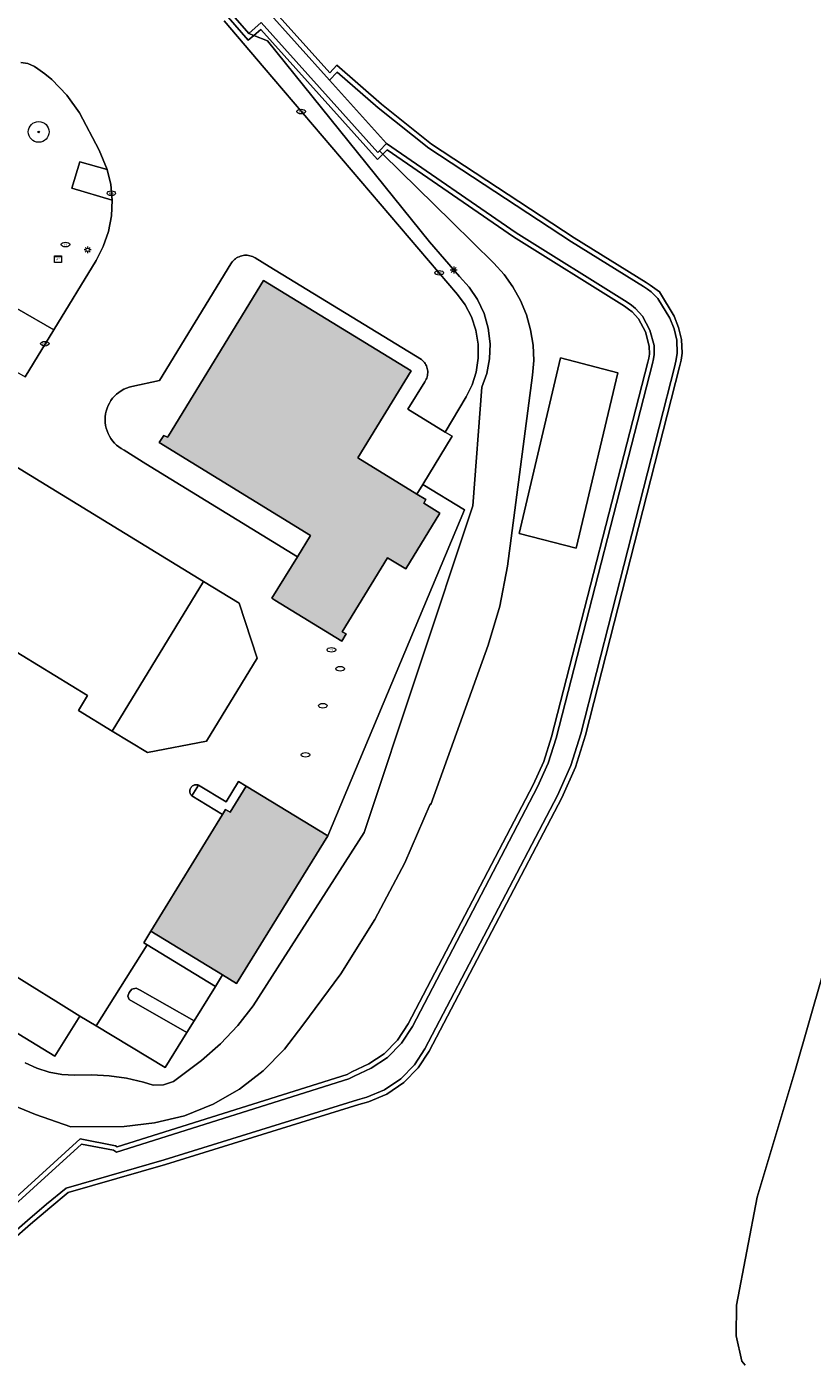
# Model space of a CAD drawing. Header units: metres. Extents: x 196496 to 197479, y 355139 to 356324.
# Tile 29 of 144: x 197104 to 197161, y 355139 to 355236. Entities that reach past the tile are written whole.
import ezdxf
from ezdxf.enums import TextEntityAlignment as Align

# ---------------------------------------------------------------- set-up
doc = ezdxf.new("R2010")
doc.units = ezdxf.units.M
doc.layers.get('0').update_dxf_attribs({"color": 252, "lineweight": 18})
for name, color, linetype, lineweight in [('B-WE-GR-BEPLANTING_CULTUUR_HEESTERS-GV', 252, 'Continuous', 18), ('B-WE-GR-BOOM-S', 252, 'Continuous', 18), ('B-WE-GR-GRAS-GV', 252, 'Continuous', 18), ('B-WE-GR-GROENVOORZIENING-GV', 252, 'Continuous', 18), ('B-WE-GW-TALUD_KRUIN-G', 252, 'Continuous', 18), ('B-WE-IE-MEUBILAIR-S', 252, 'Continuous', 18), ('B-WE-OG-BEBOUWING-GV', 252, 'Continuous', 18), ('B-WE-OG-TERREIN_BEGROEID-GV', 252, 'Continuous', 18), ('B-WE-VH-GESLOTENVERHARDING_BETON-GV', 252, 'Continuous', 18), ('B-WE-VH-HALFVERHARDING_GRIND-GV', 252, 'Continuous', 18), ('B-WE-VH-OPENVERHARDING-GV', 252, 'Continuous', 18), ('B-WE-VH-OPENVERHARDING_BETONELEMENT-GV', 252, 'Continuous', 18), ('B-WE-VH-OPENVERHARDING_BETONSTRAATSTEEN-GV', 252, 'Continuous', 18), ('B-WE-VH-OPENVERHARDING_TEGEL-GV', 252, 'Continuous', 18)]:
    doc.layers.add(name, color=color, linetype=linetype, lineweight=lineweight)
doc.layers.add('X-XX-AL-PRESENTATIE_GEBOUW3-V', color=7, linetype='Continuous', lineweight=18, true_color=0xf0f0f0)
doc.styles.add('NLCS-ISO', font='NLCS-ISO.ttf')

# ---------------------------------------------------------------- blocks, each defined once
blk = doc.blocks.new('SIE-MEUBILAIR_KAST_ELEKTRA-SO')
for points in [[(-1, 1), (1, 1), (1, 0.84), (-1, 0.84)], [(-1, 0.76), (1, 0.76), (1, -1), (-1, -1)]]:
    blk.add_lwpolyline(points, close=True)
at = {"style": 'NLCS-ISO'}
blk.add_text('et', height=0.75, dxfattribs=at).set_placement((0, 0), align=Align.MIDDLE_CENTER)
blk = doc.blocks.new('SIE-MEUBILAIR_PAAL_LICHTMAST-SO')
for points in [[(-0.62, 0), (-1, 0)], [(-0.71, 0.71), (-0.44, 0.44)], [(0, 1), (0, 0.62)], [(0.44, 0.44), (0.71, 0.71)], [(1, 0), (0.62, 0)], [(-0.71, -0.71), (-0.44, -0.44)], [(0, -0.62), (0, -1)], [(0.44, -0.44), (0.71, -0.71)]]:
    blk.add_lwpolyline(points)
blk.add_circle((0, 0), 0.5)
blk = doc.blocks.new('SIE-MEUBILAIR_PUT_KOLK-SO')
blk.add_ellipse((0, 0), major_axis=(1.25, 0), ratio=0.54)
at = {"style": 'NLCS-ISO'}
blk.add_text('klk', height=0.75, dxfattribs=at).set_placement((0.03, 0), align=Align.MIDDLE_CENTER)
blk = doc.blocks.new('SIE-MEUBILAIR_PUT_RIOOLPUT-SO')
blk.add_ellipse((0, 0), major_axis=(1.25, 0), ratio=0.54)
at = {"style": 'NLCS-ISO'}
blk.add_text('ri', height=0.75, dxfattribs=at).set_placement((-0.04, 0.07), align=Align.MIDDLE_CENTER)
blk = doc.blocks.new('SIE-MEUBILAIR_PUT-SO')
blk.add_ellipse((0, 0), major_axis=(1.25, 0), ratio=0.54)
blk = doc.blocks.new('SGR-BOOM_GBKN-SO')
at = {"color": 0, "linetype": 'ByBlock', "lineweight": 18}
for radius in [3, 0.225]:
    blk.add_circle((0, 0), radius, dxfattribs=at)

msp = doc.modelspace()

# ---------------------------------------------------------------- hatches: boundary and pattern name
at = {"layer": 'X-XX-AL-PRESENTATIE_GEBOUW3-V'}
for points in [[(197123.593, 355197.58), (197121.743, 355194.573), (197121.954, 355194.444), (197126.791, 355191.477), (197127.109, 355191.989), (197126.825, 355192.141), (197130.101, 355197.49), (197131.425, 355196.694), (197133.898, 355200.74), (197132.746, 355201.453), (197132.876, 355201.723), (197132.237, 355202.116), (197127.963, 355204.748), (197131.826, 355211.03), (197121.13, 355217.569), (197114.258, 355206.328), (197114.193, 355206.222), (197113.932, 355206.355), (197113.599, 355205.851), (197124.544, 355199.126)], [(197112.991, 355170.48), (197118.164, 355167.311), (197119.174, 355166.693), (197125.788, 355177.389), (197119.881, 355180.985), (197118.725, 355179.085), (197118.387, 355179.29), (197118.163, 355178.925)]]:
    msp.add_hatch(color=256, dxfattribs=at).paths.add_polyline_path(points)

# ---------------------------------------------------------------- linework, layer by layer
at = {"layer": 'B-WE-GR-BEPLANTING_CULTUUR_HEESTERS-GV', "flags": 128}
for points in [[(197129.522, 355226.965), (197129.405, 355226.846), (197120.976, 355236.237), (197120.073, 355235.453), (197120.439, 355235.307), (197120.945, 355235.747), (197129.393, 355226.335), (197129.771, 355226.719)], [(197101.313, 355212.069), (197103.899, 355210.589), (197105.977, 355214.01), (197103.3, 355215.542)]]:
    msp.add_lwpolyline(points, close=True, dxfattribs=at)
at = {"layer": 'B-WE-GR-GRAS-GV'}
for points in [[(197107.528, 355253.089), (197125.928, 355232.592), (197126.451, 355233.145), (197129.663, 355230.34), (197133.292, 355227.435), (197143.603, 355220.657), (197148.81, 355217.428), (197149.105, 355217.237), (197149.794, 355216.747), (197150.849, 355214.997), (197151.168, 355214.169), (197151.38, 355213.301), (197151.413, 355212.301), (197151.34, 355211.798), (197151.237, 355211.324), (197144.441, 355184.658), (197143.706, 355182.347), (197142.71, 355180.136), (197133.119, 355161.788), (197132.332, 355160.584), (197131.292, 355159.526), (197130.063, 355158.695), (197128.731, 355158.136), (197128.039, 355157.95), (197114.058, 355153.595), (197107.016, 355151.572), (197105.672, 355150.457), (197104.287, 355149.28), (197102.914, 355148.084)], [(197163.505, 355174.037), (197159.596, 355160.395), (197156.839, 355151.236), (197155.356, 355143.415), (197155.327, 355141.207), (197155.728, 355139.354), (197155.99, 355139.07)]]:
    msp.add_lwpolyline(points, dxfattribs=at)
at = {"layer": 'B-WE-GR-GRAS-GV', "flags": 128}
for points in [[(197100.777, 355149.002), (197107.874, 355155.45), (197110.426, 355154.958), (197110.559, 355154.872), (197127.187, 355160.117), (197127.529, 355160.292), (197128.762, 355160.883), (197129.873, 355161.606), (197130.84, 355162.596), (197131.61, 355163.772), (197140.645, 355181.079), (197141.408, 355182.77), (197141.973, 355184.537), (197148.943, 355211.655), (197149.01, 355211.956), (197149.053, 355212.239), (197149.045, 355212.821), (197148.767, 355213.854), (197148.26, 355214.8), (197147.81, 355215.301), (197147.551, 355215.507), (197147.26, 355215.706), (197139.233, 355220.723), (197130.081, 355227.034), (197129.771, 355226.719), (197134.756, 355221.808), (197137.806, 355218.815), (197138.536, 355218.013), (197139.182, 355217.116), (197139.728, 355216.136), (197140.158, 355215.092), (197140.463, 355214.005), (197140.637, 355212.897), (197140.681, 355211.792), (197140.6, 355210.711), (197138.784, 355196.895), (197138.243, 355193.997), (197137.394, 355191.173), (197133.242, 355179.656), (197133.182, 355179.679), (197131.354, 355175.434), (197129.198, 355171.329), (197126.734, 355167.403), (197123.983, 355163.688), (197122.663, 355161.94), (197121.123, 355160.382), (197119.388, 355159.044), (197117.489, 355157.953), (197115.421, 355157.124), (197113.256, 355156.602), (197111.045, 355156.354), (197107.203, 355156.323), (197104.633, 355157.227), (197099.41, 355159.371)], [(197155.99, 355139.07), (197155.728, 355139.354), (197155.327, 355141.207), (197155.356, 355143.415), (197156.839, 355151.236), (197159.596, 355160.395), (197163.505, 355174.037)]]:
    msp.add_lwpolyline(points, dxfattribs=at)
msp.add_lwpolyline([(197142.626, 355211.983), (197146.773, 355210.891), (197143.765, 355198.212), (197139.629, 355199.259)], close=True, dxfattribs=at)
at = {"layer": 'B-WE-GR-GROENVOORZIENING-GV', "flags": 128}
for points in [[(197103.905, 355160.956), (197104.745, 355160.569), (197105.632, 355160.285), (197106.547, 355160.112), (197107.47, 355160.052), (197108.725, 355160.087), (197109.983, 355160.015), (197111.23, 355159.835), (197112.453, 355159.55), (197113.144, 355159.342), (197113.902, 355159.354), (197114.619, 355159.602), (197115.197, 355160.034), (197116.658, 355161.115), (197118.023, 355162.327), (197119.274, 355163.656), (197120.396, 355165.086), (197128.428, 355177.63), (197136.287, 355201.257), (197136.933, 355209.859), (197137.281, 355210.839), (197137.487, 355211.897), (197137.529, 355213), (197137.395, 355214.11), (197137.089, 355215.185), (197136.624, 355216.186), (197136.026, 355217.082), (197135.326, 355217.851), (197133.138, 355220.361), (197121.416, 355234.918), (197120.439, 355235.307), (197120.038, 355234.959), (197115.849, 355239.784)], [(197118.294, 355236.368), (197121.194, 355232.974), (197135.168, 355216.57), (197135.728, 355215.804), (197136.182, 355214.931), (197136.503, 355213.975), (197136.671, 355212.968), (197136.676, 355211.946), (197136.521, 355210.949), (197136.221, 355210.012), (197135.798, 355209.163), (197134.278, 355206.605), (197134.791, 355206.297), (197132.654, 355202.799), (197135.681, 355200.986), (197125.788, 355177.389), (197119.174, 355166.693), (197118.164, 355167.311), (197117.656, 355166.476), (197116.116, 355163.992), (197115.59, 355163.143), (197114.017, 355160.607), (197109.034, 355163.623), (197107.859, 355164.335), (197106.052, 355161.444), (197104.295, 355162.507), (197102.567, 355163.552)], [(197099.41, 355159.371), (197104.633, 355157.227), (197107.203, 355156.323), (197111.045, 355156.354), (197113.256, 355156.602), (197115.421, 355157.124), (197117.489, 355157.953), (197119.388, 355159.044), (197121.123, 355160.382), (197122.663, 355161.94), (197123.983, 355163.688), (197126.734, 355167.403), (197129.198, 355171.329), (197131.354, 355175.434), (197133.182, 355179.679), (197133.242, 355179.656), (197137.394, 355191.173), (197138.243, 355193.997), (197138.784, 355196.895), (197140.6, 355210.711), (197140.681, 355211.792), (197140.637, 355212.897), (197140.463, 355214.005), (197140.158, 355215.092), (197139.728, 355216.136), (197139.182, 355217.116), (197138.536, 355218.013), (197137.806, 355218.815), (197134.756, 355221.808), (197129.771, 355226.719), (197129.393, 355226.335), (197120.945, 355235.747), (197120.439, 355235.307), (197121.416, 355234.918), (197133.138, 355220.361), (197135.326, 355217.851), (197136.026, 355217.082), (197136.624, 355216.186), (197137.089, 355215.185), (197137.395, 355214.11), (197137.529, 355213), (197137.487, 355211.897), (197137.281, 355210.839), (197136.933, 355209.859), (197136.287, 355201.257), (197128.428, 355177.63), (197120.396, 355165.086), (197119.274, 355163.656), (197118.023, 355162.327), (197116.658, 355161.115), (197115.197, 355160.034), (197114.619, 355159.602), (197113.902, 355159.354), (197113.144, 355159.342), (197112.453, 355159.55), (197111.23, 355159.835), (197109.983, 355160.015), (197108.725, 355160.087), (197107.47, 355160.052), (197106.547, 355160.112), (197105.632, 355160.285), (197104.745, 355160.569), (197103.905, 355160.956)]]:
    msp.add_lwpolyline(points, dxfattribs=at)
at = {"layer": 'B-WE-GW-TALUD_KRUIN-G', "flags": 128}
msp.add_lwpolyline([(197120.439, 355235.307), (197121.416, 355234.918), (197133.138, 355220.361), (197135.326, 355217.851), (197136.026, 355217.082), (197136.624, 355216.186), (197137.089, 355215.185), (197137.395, 355214.11), (197137.529, 355213), (197137.487, 355211.897), (197137.281, 355210.839), (197136.933, 355209.859), (197136.287, 355201.257), (197128.428, 355177.63), (197120.396, 355165.086), (197119.274, 355163.656), (197118.023, 355162.327), (197116.658, 355161.115), (197115.197, 355160.034), (197114.619, 355159.602), (197113.902, 355159.354), (197113.144, 355159.342), (197112.453, 355159.55), (197111.23, 355159.835), (197109.983, 355160.015), (197108.725, 355160.087), (197107.47, 355160.052), (197106.547, 355160.112), (197105.632, 355160.285), (197104.745, 355160.569), (197103.905, 355160.956)], dxfattribs=at)
at = {"layer": 'B-WE-OG-BEBOUWING-GV', "flags": 128}
for points in [[(197123.593, 355197.58), (197121.743, 355194.573), (197121.954, 355194.444), (197126.791, 355191.477), (197127.109, 355191.989), (197126.825, 355192.141), (197130.101, 355197.49), (197131.425, 355196.694), (197133.898, 355200.74), (197132.746, 355201.453), (197132.876, 355201.723), (197132.237, 355202.116), (197127.963, 355204.748), (197131.826, 355211.03), (197121.13, 355217.569), (197114.258, 355206.328), (197114.193, 355206.222), (197113.932, 355206.355), (197113.599, 355205.851), (197124.544, 355199.126)], [(197112.991, 355170.48), (197118.164, 355167.311), (197119.174, 355166.693), (197125.788, 355177.389), (197119.881, 355180.985), (197118.725, 355179.085), (197118.387, 355179.29), (197118.163, 355178.925)]]:
    msp.add_lwpolyline(points, close=True, dxfattribs=at)
at = {"layer": 'B-WE-OG-TERREIN_BEGROEID-GV', "flags": 128}
for points in [[(197102.914, 355148.084), (197104.287, 355149.28), (197105.672, 355150.457), (197107.016, 355151.572), (197114.058, 355153.595), (197128.039, 355157.95), (197128.731, 355158.136), (197130.063, 355158.695), (197131.292, 355159.526), (197132.332, 355160.584), (197133.119, 355161.788), (197142.71, 355180.136), (197143.706, 355182.347), (197144.441, 355184.658), (197151.237, 355211.324), (197151.34, 355211.798), (197151.413, 355212.301), (197151.38, 355213.301), (197151.168, 355214.169), (197150.849, 355214.997), (197149.794, 355216.747), (197149.105, 355217.237), (197148.81, 355217.428), (197143.603, 355220.657), (197133.292, 355227.435), (197129.663, 355230.34), (197126.451, 355233.145), (197125.928, 355232.592), (197107.528, 355253.089)], [(197107.198, 355252.933), (197125.921, 355232.075)], [(197101.011, 355148.742), (197107.98, 355155.073), (197110.293, 355154.627), (197110.507, 355154.489), (197127.32, 355159.792), (197127.684, 355159.978), (197128.934, 355160.577), (197130.096, 355161.334), (197131.114, 355162.376), (197131.912, 355163.595), (197140.96, 355180.926), (197141.735, 355182.644), (197142.309, 355184.44), (197149.283, 355211.573), (197149.354, 355211.892), (197149.403, 355212.215), (197149.394, 355212.869), (197149.095, 355213.984), (197148.549, 355215.002), (197148.051, 355215.557), (197147.759, 355215.789), (197147.451, 355215.999), (197139.425, 355221.016), (197130.038, 355227.489), (197129.522, 355226.965), (197129.771, 355226.719), (197130.081, 355227.034), (197139.233, 355220.723), (197147.26, 355215.706), (197147.551, 355215.507), (197147.81, 355215.301), (197148.26, 355214.8), (197148.767, 355213.854), (197149.045, 355212.821), (197149.053, 355212.239), (197149.01, 355211.956), (197148.943, 355211.655), (197141.973, 355184.537), (197141.408, 355182.77), (197140.645, 355181.079), (197131.61, 355163.772), (197130.84, 355162.596), (197129.873, 355161.606), (197128.762, 355160.883), (197127.529, 355160.292), (197127.187, 355160.117), (197110.559, 355154.872), (197110.426, 355154.958), (197107.874, 355155.45), (197100.777, 355149.002)]]:
    msp.add_lwpolyline(points, dxfattribs=at)
msp.add_lwpolyline([(197115.849, 355239.784), (197120.038, 355234.959), (197120.439, 355235.307), (197120.073, 355235.453), (197116.112, 355240.015), (197109.796, 355247.079), (197107.463, 355249.659), (197107.416, 355249.189), (197109.536, 355246.845)], close=True, dxfattribs=at)
at = {"layer": 'B-WE-OG-TERREIN_BEGROEID-GV'}
msp.add_lwpolyline([(197125.921, 355232.075), (197126.474, 355232.66), (197129.438, 355230.071), (197133.086, 355227.152), (197143.415, 355220.362), (197148.622, 355217.133), (197148.908, 355216.947), (197149.187, 355216.749), (197149.673, 355216.27), (197150.533, 355214.843), (197150.833, 355214.064), (197151.031, 355213.253), (197151.062, 355212.321), (197150.995, 355211.86), (197150.896, 355211.404), (197144.104, 355184.754), (197143.379, 355182.472), (197142.395, 355180.289), (197132.817, 355161.965), (197132.058, 355160.805), (197131.067, 355159.796), (197129.896, 355159.004), (197128.617, 355158.468), (197127.941, 355158.286), (197113.958, 355153.93), (197106.849, 355151.888), (197105.447, 355150.725), (197104.059, 355149.545), (197102.682, 355148.346)], dxfattribs=at)
at = {"layer": 'B-WE-VH-GESLOTENVERHARDING_BETON-GV', "flags": 128}
msp.add_lwpolyline([(197110.188, 355184.966), (197112.74, 355183.404), (197117.007, 355184.238), (197120.682, 355190.245), (197119.374, 355194.212), (197116.807, 355195.783)], close=True, dxfattribs=at)
at = {"layer": 'B-WE-VH-HALFVERHARDING_GRIND-GV', "flags": 128}
msp.add_lwpolyline([(197103.3, 355215.542), (197105.977, 355214.01), (197109.022, 355219.024), (197109.543, 355220.037), (197109.92, 355221.125), (197110.139, 355222.256), (197110.195, 355223.394), (197107.261, 355224.261), (197107.86, 355226.161), (197109.836, 355225.605), (197109.255, 355227.006), (197107.827, 355229.698), (197106.917, 355230.988), (197105.814, 355232.119), (197105.323, 355232.521), (197104.808, 355232.892), (197104.559, 355233.054), (197104.09, 355233.271), (197103.578, 355233.347)], dxfattribs=at)
at = {"layer": 'B-WE-VH-OPENVERHARDING-GV', "flags": 128}
for points in [[(197142.626, 355211.983), (197139.629, 355199.259), (197143.765, 355198.212), (197146.773, 355210.891)], [(197111.414, 355166.04), (197111.315, 355165.785), (197111.414, 355165.529), (197115.59, 355163.143), (197116.116, 355163.992), (197112.208, 355166.224), (197111.924, 355166.352), (197111.599, 355166.295)]]:
    msp.add_lwpolyline(points, close=True, dxfattribs=at)
at = {"layer": 'B-WE-VH-OPENVERHARDING_BETONELEMENT-GV', "flags": 128}
for points in [[(197095.377, 355195.501), (197108.409, 355187.527), (197107.754, 355186.455), (197110.188, 355184.966), (197116.807, 355195.783), (197100.841, 355205.553), (197100.029, 355206.051), (197099.815, 355206.182), (197095.561, 355199.23), (197094.901, 355198.151), (197093.852, 355196.437)], [(197115.948, 355180.273), (197116.424, 355181.054), (197116.386, 355181.065), (197116.347, 355181.073), (197116.308, 355181.077), (197116.268, 355181.078), (197116.229, 355181.076), (197116.19, 355181.071), (197116.151, 355181.062), (197116.114, 355181.05), (197116.077, 355181.035), (197116.042, 355181.017), (197116.009, 355180.996), (197115.977, 355180.972), (197115.948, 355180.945), (197115.921, 355180.917), (197115.896, 355180.886), (197115.874, 355180.853), (197115.855, 355180.818), (197115.839, 355180.782), (197115.826, 355180.745), (197115.816, 355180.707), (197115.81, 355180.668), (197115.806, 355180.629), (197115.806, 355180.589), (197115.81, 355180.55), (197115.816, 355180.511), (197115.826, 355180.473), (197115.839, 355180.436), (197115.855, 355180.4), (197115.874, 355180.365), (197115.896, 355180.332), (197115.921, 355180.301)]]:
    msp.add_lwpolyline(points, close=True, dxfattribs=at)
at = {"layer": 'B-WE-VH-OPENVERHARDING_BETONSTRAATSTEEN-GV', "flags": 128}
for points in [[(197102.539, 355167.644), (197104.394, 355166.49), (197106.109, 355165.423), (197107.859, 355164.335), (197109.034, 355163.623), (197110.803, 355166.441), (197112.722, 355169.496), (197112.48, 355169.644), (197112.991, 355170.48), (197118.163, 355178.925), (197115.948, 355180.273), (197115.921, 355180.301), (197115.896, 355180.332), (197115.874, 355180.365), (197115.855, 355180.4), (197115.839, 355180.436), (197115.826, 355180.473), (197115.816, 355180.511), (197115.81, 355180.55), (197115.806, 355180.589), (197115.806, 355180.629), (197115.81, 355180.668), (197115.816, 355180.707), (197115.826, 355180.745), (197115.839, 355180.782), (197115.855, 355180.818), (197115.874, 355180.853), (197115.896, 355180.886), (197115.921, 355180.917), (197115.948, 355180.945), (197115.977, 355180.972), (197116.009, 355180.996), (197116.042, 355181.017), (197116.077, 355181.035), (197116.114, 355181.05), (197116.151, 355181.062), (197116.19, 355181.071), (197116.229, 355181.076), (197116.268, 355181.078), (197116.308, 355181.077), (197116.347, 355181.073), (197116.386, 355181.065), (197116.424, 355181.054), (197118.428, 355179.835), (197119.331, 355181.32), (197119.881, 355180.985), (197125.788, 355177.389), (197135.681, 355200.986), (197132.654, 355202.799), (197132.237, 355202.116), (197132.876, 355201.723), (197132.746, 355201.453), (197133.898, 355200.74), (197131.425, 355196.694), (197130.101, 355197.49), (197126.825, 355192.141), (197127.109, 355191.989), (197126.791, 355191.477), (197121.954, 355194.444), (197121.743, 355194.573), (197123.593, 355197.58), (197112.633, 355204.315), (197111.047, 355205.289), (197110.846, 355205.413), (197110.673, 355205.529), (197110.511, 355205.66), (197110.36, 355205.804), (197110.222, 355205.961), (197110.098, 355206.128), (197109.989, 355206.305), (197109.895, 355206.492), (197109.817, 355206.685), (197109.756, 355206.884), (197109.712, 355207.088), (197109.685, 355207.295), (197109.676, 355207.503), (197109.685, 355207.711), (197109.711, 355207.918), (197109.755, 355208.122), (197109.816, 355208.321), (197109.893, 355208.515), (197109.987, 355208.701), (197110.096, 355208.878), (197110.22, 355209.046), (197110.358, 355209.203), (197110.508, 355209.347), (197110.67, 355209.478), (197110.843, 355209.595), (197111.025, 355209.697), (197111.214, 355209.783), (197111.411, 355209.852), (197111.613, 355209.905), (197113.615, 355210.338), (197118.771, 355218.772), (197118.826, 355218.857), (197118.887, 355218.937), (197118.954, 355219.012), (197119.027, 355219.082), (197119.105, 355219.145), (197119.188, 355219.203), (197119.276, 355219.253), (197119.367, 355219.296), (197119.461, 355219.332), (197119.558, 355219.361), (197119.656, 355219.381), (197119.757, 355219.394), (197119.857, 355219.399), (197119.958, 355219.395), (197120.058, 355219.384), (197120.157, 355219.365), (197120.255, 355219.337), (197120.349, 355219.303), (197120.441, 355219.261), (197120.529, 355219.211), (197121.55, 355218.587), (197132.56, 355211.856), (197132.636, 355211.792), (197132.707, 355211.721), (197132.771, 355211.645), (197132.828, 355211.563), (197132.879, 355211.477), (197132.922, 355211.387), (197132.957, 355211.294), (197132.984, 355211.198), (197133.003, 355211.1), (197133.013, 355211), (197133.015, 355210.901), (197133.009, 355210.801), (197132.994, 355210.702), (197132.971, 355210.605), (197132.94, 355210.511), (197132.901, 355210.419), (197132.854, 355210.331), (197132.8, 355210.247), (197131.581, 355208.252), (197134.278, 355206.605), (197135.798, 355209.163), (197136.221, 355210.012), (197136.521, 355210.949), (197136.676, 355211.946), (197136.671, 355212.968), (197136.503, 355213.975), (197136.182, 355214.931), (197135.728, 355215.804), (197135.168, 355216.57), (197121.194, 355232.974), (197118.294, 355236.368)], [(197103.578, 355233.347), (197104.09, 355233.271), (197104.559, 355233.054), (197104.808, 355232.892), (197105.323, 355232.521), (197105.814, 355232.119), (197106.917, 355230.988), (197107.827, 355229.698), (197109.255, 355227.006), (197109.836, 355225.605), (197110.093, 355224.512), (197110.195, 355223.394), (197110.139, 355222.256), (197109.92, 355221.125), (197109.543, 355220.037), (197109.022, 355219.024), (197105.977, 355214.01), (197103.899, 355210.589)], [(197100.841, 355205.553), (197116.807, 355195.783), (197119.374, 355194.212), (197120.682, 355190.245), (197117.007, 355184.238), (197112.74, 355183.404), (197110.188, 355184.966), (197107.754, 355186.455), (197108.409, 355187.527), (197095.377, 355195.501)]]:
    msp.add_lwpolyline(points, dxfattribs=at)
for points in [[(197090.348, 355175.226), (197087.73, 355171.002), (197089.778, 355169.731), (197091.922, 355168.401), (197094.059, 355167.076), (197096.253, 355165.715), (197098.436, 355164.361), (197099.17, 355165.607), (197100.698, 355164.683), (197102.567, 355163.552), (197104.295, 355162.507), (197106.052, 355161.444), (197107.859, 355164.335), (197106.109, 355165.423), (197104.394, 355166.49), (197102.539, 355167.644), (197101.023, 355168.587), (197098.872, 355169.925), (197096.679, 355171.288), (197094.544, 355172.616), (197092.402, 355173.949)], [(197115.59, 355163.143), (197111.414, 355165.529), (197111.315, 355165.785), (197111.414, 355166.04), (197111.599, 355166.295), (197111.924, 355166.352), (197112.208, 355166.224), (197116.116, 355163.992), (197117.656, 355166.476), (197112.722, 355169.496), (197110.803, 355166.441), (197109.034, 355163.623), (197114.017, 355160.607)]]:
    msp.add_lwpolyline(points, close=True, dxfattribs=at)
at = {"layer": 'B-WE-VH-OPENVERHARDING_TEGEL-GV', "flags": 128}
for points in [[(197120.073, 355235.453), (197120.976, 355236.237), (197129.405, 355226.846), (197129.522, 355226.965), (197130.038, 355227.489), (197130.028, 355227.496), (197128.959, 355228.691), (197125.921, 355232.075), (197107.198, 355252.933), (197105.3, 355252.051), (197107.463, 355249.659), (197109.796, 355247.079), (197116.112, 355240.015)], [(197110.195, 355223.394), (197110.093, 355224.512), (197109.836, 355225.605), (197107.86, 355226.161), (197107.261, 355224.261)], [(197114.258, 355206.328), (197121.13, 355217.569), (197131.826, 355211.03), (197127.963, 355204.748), (197132.237, 355202.116), (197132.654, 355202.799), (197134.791, 355206.297), (197134.278, 355206.605), (197131.581, 355208.252), (197132.8, 355210.247), (197132.854, 355210.331), (197132.901, 355210.419), (197132.94, 355210.511), (197132.971, 355210.605), (197132.994, 355210.702), (197133.009, 355210.801), (197133.015, 355210.901), (197133.013, 355211), (197133.003, 355211.1), (197132.984, 355211.198), (197132.957, 355211.294), (197132.922, 355211.387), (197132.879, 355211.477), (197132.828, 355211.563), (197132.771, 355211.645), (197132.707, 355211.721), (197132.636, 355211.792), (197132.56, 355211.856), (197121.55, 355218.587), (197120.529, 355219.211), (197120.441, 355219.261), (197120.349, 355219.303), (197120.255, 355219.337), (197120.157, 355219.365), (197120.058, 355219.384), (197119.958, 355219.395), (197119.857, 355219.399), (197119.757, 355219.394), (197119.656, 355219.381), (197119.558, 355219.361), (197119.461, 355219.332), (197119.367, 355219.296), (197119.276, 355219.253), (197119.188, 355219.203), (197119.105, 355219.145), (197119.027, 355219.082), (197118.954, 355219.012), (197118.887, 355218.937), (197118.826, 355218.857), (197118.771, 355218.772), (197113.615, 355210.338), (197111.613, 355209.905), (197111.411, 355209.852), (197111.214, 355209.783), (197111.025, 355209.697), (197110.843, 355209.595), (197110.67, 355209.478), (197110.508, 355209.347), (197110.358, 355209.203), (197110.22, 355209.046), (197110.096, 355208.878), (197109.987, 355208.701), (197109.893, 355208.515), (197109.816, 355208.321), (197109.755, 355208.122), (197109.711, 355207.918), (197109.685, 355207.711), (197109.676, 355207.503), (197109.685, 355207.295), (197109.712, 355207.088), (197109.756, 355206.884), (197109.817, 355206.685), (197109.895, 355206.492), (197109.989, 355206.305), (197110.098, 355206.128), (197110.222, 355205.961), (197110.36, 355205.804), (197110.511, 355205.66), (197110.673, 355205.529), (197110.846, 355205.413), (197111.047, 355205.289), (197112.633, 355204.315), (197123.593, 355197.58), (197124.544, 355199.126), (197113.599, 355205.851), (197113.932, 355206.355), (197114.193, 355206.222)], [(197118.725, 355179.085), (197119.881, 355180.985), (197119.331, 355181.32), (197118.428, 355179.835), (197116.424, 355181.054), (197115.948, 355180.273), (197118.163, 355178.925), (197118.387, 355179.29)], [(197118.164, 355167.311), (197112.991, 355170.48), (197112.48, 355169.644), (197112.722, 355169.496), (197117.656, 355166.476)]]:
    msp.add_lwpolyline(points, close=True, dxfattribs=at)
at = {"layer": 'B-WE-VH-OPENVERHARDING_TEGEL-GV'}
msp.add_lwpolyline([(197149.187, 355216.749), (197148.908, 355216.947), (197148.622, 355217.133), (197143.415, 355220.362), (197133.086, 355227.152), (197129.438, 355230.071), (197126.474, 355232.66), (197125.921, 355232.075), (197128.959, 355228.691), (197130.028, 355227.496), (197130.038, 355227.489), (197139.425, 355221.016), (197147.451, 355215.999), (197147.759, 355215.789), (197148.051, 355215.557), (197148.549, 355215.002), (197149.095, 355213.984), (197149.394, 355212.869), (197149.403, 355212.215), (197149.354, 355211.892), (197149.283, 355211.573), (197142.309, 355184.44), (197141.735, 355182.644), (197140.96, 355180.926), (197131.912, 355163.595), (197131.114, 355162.376), (197130.096, 355161.334), (197128.934, 355160.577), (197127.684, 355159.978), (197127.32, 355159.792), (197110.507, 355154.489), (197110.293, 355154.627), (197107.98, 355155.073), (197101.011, 355148.742)], dxfattribs=at)
at = {"layer": 'B-WE-VH-OPENVERHARDING_TEGEL-GV', "flags": 128}
msp.add_lwpolyline([(197102.682, 355148.346), (197104.059, 355149.545), (197105.447, 355150.725), (197106.849, 355151.888), (197113.958, 355153.93), (197127.941, 355158.286), (197128.617, 355158.468), (197129.896, 355159.004), (197131.067, 355159.796), (197132.058, 355160.805), (197132.817, 355161.965), (197142.395, 355180.289), (197143.379, 355182.472), (197144.104, 355184.754), (197150.896, 355211.404), (197150.995, 355211.86), (197151.062, 355212.321), (197151.031, 355213.253), (197150.833, 355214.064), (197150.533, 355214.843), (197149.673, 355216.27), (197149.187, 355216.749)], dxfattribs=at)

# ---------------------------------------------------------------- block references
at = {"layer": 'B-WE-GR-BOOM-S', "xscale": 0.25, "yscale": 0.25, "zscale": 0.25}
msp.add_blockref('SGR-BOOM_GBKN-SO', (197104.873, 355228.325), dxfattribs=at)
at = {"layer": 'B-WE-IE-MEUBILAIR-S', "xscale": 0.25, "yscale": 0.25, "zscale": 0.25}
for name, p in [('SIE-MEUBILAIR_PUT_KOLK-SO', (197123.855, 355229.798)), ('SIE-MEUBILAIR_PUT_KOLK-SO', (197110.127, 355223.884)), ('SIE-MEUBILAIR_PUT_RIOOLPUT-SO', (197106.81, 355220.174)), ('SIE-MEUBILAIR_PAAL_LICHTMAST-SO', (197108.41, 355219.793)), ('SIE-MEUBILAIR_KAST_ELEKTRA-SO', (197106.277, 355219.115)), ('SIE-MEUBILAIR_PUT_KOLK-SO', (197133.854, 355218.125)), ('SIE-MEUBILAIR_PAAL_LICHTMAST-SO', (197134.899, 355218.326)), ('SIE-MEUBILAIR_PUT_KOLK-SO', (197105.323, 355212.999)), ('SIE-MEUBILAIR_PUT_RIOOLPUT-SO', (197126.046, 355190.844)), ('SIE-MEUBILAIR_PUT-SO', (197126.682, 355189.47)), ('SIE-MEUBILAIR_PUT-SO', (197125.424, 355186.798)), ('SIE-MEUBILAIR_PUT-SO', (197124.167, 355183.245))]:
    msp.add_blockref(name, p, dxfattribs=at)

doc.saveas('drawing.dxf')
